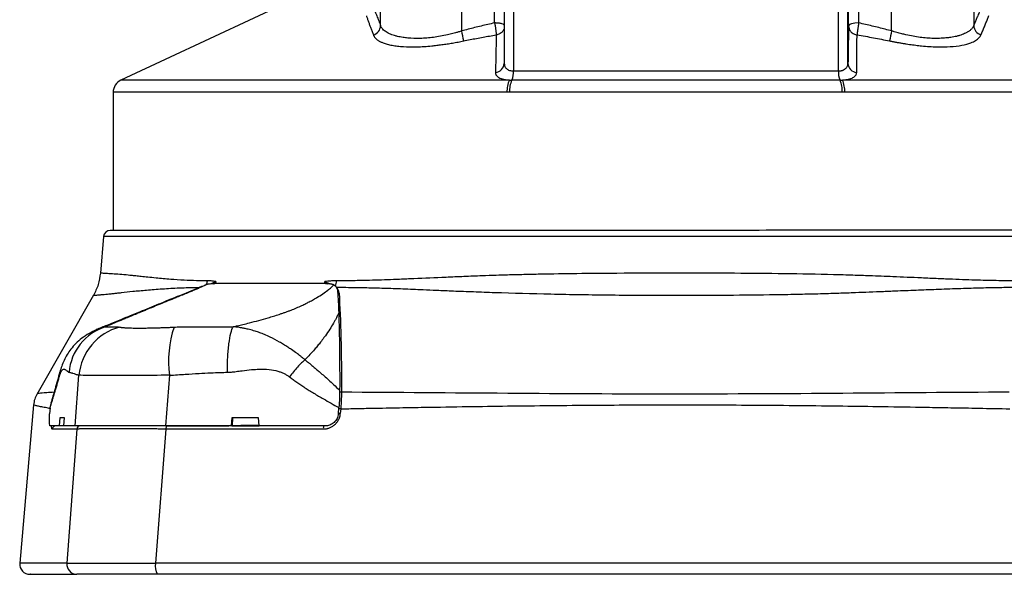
# Model space of a CAD drawing. Header units: millimetres. Extents: x 19 to 819, y 19 to 629.
# Tile 13 of 46: x 397 to 500, y 344 to 402. Entities that reach past the tile are written whole.
import ezdxf

# ---------------------------------------------------------------- set-up
doc = ezdxf.new("R2010")
doc.units = ezdxf.units.MM
doc.header["$LTSCALE"] = 3
doc.layers.add('DIMENSIONS', color=140, linetype='Continuous', lineweight=25)
doc.styles.add('SLDTEXTSTYLE0', font='TXT', dxfattribs={"width": 0.7})
doc.dimstyles.new('SLDDIMSTYLE2', dxfattribs={"dimtxt": 6.474023, "dimasz": 9.906, "dimexe": 0, "dimexo": 0.0625, "dimgap": 1.618506, "dimtad": 0, "dimtih": 1, "dimtoh": 1, "dimrnd": 1e-09, "dimzin": 12, "dimdsep": 46, "dimtxsty": 'SLDTEXTSTYLE0', "dimsah": 1, "dimcen": 0.09, "dimadec": 0, "dimazin": 3, "dimtfac": 1, "dimtofl": 0, "dimtmove": 0, "dimatfit": 3, "dimfxl": 0, "dimfrac": 2, "dimtolj": 1, "dimtzin": 12, "dimarcsym": 0})

# ---------------------------------------------------------------- blocks, each defined once
blk = doc.blocks.new('_D_17')
at = {"layer": 'DIMENSIONS'}
for p, q in [((491.03, 419.1), (591.28, 419.11)), ((581.76, 419.11), (581.76, 392.79)), ((572.14, 381.05), (569.96, 381.05)), ((569.96, 381.05), (569.96, 370.76)), ((591.38, 381.05), (593.55, 381.05)), ((593.55, 381.05), (593.55, 370.76)), ((569.96, 370.76), (572.14, 370.76)), ((593.55, 370.76), (591.38, 370.76)), ((581.76, 343.72), (581.76, 369.31)), ((538.42, 343.72), (591.29, 343.72))]:
    blk.add_line(p, q, dxfattribs=at)
for points in [[(581.76, 419.11), (580.23, 409.2), (583.28, 409.2)], [(581.76, 343.72), (583.28, 353.63), (580.24, 353.63)]]:
    blk.add_solid(points, dxfattribs=at)
at = {"layer": 'DIMENSIONS', "char_height": 6.35, "attachment_point": 1, "style": 'SLDTEXTSTYLE0'}
for s, insert in [('75.4', (572.14, 390.68)), ('2.97', (572.14, 378.94))]:
    blk.add_mtext(s, dxfattribs=dict(at, insert=insert))

msp = doc.modelspace()

# ---------------------------------------------------------------- linework, layer by layer
for p, q in [((432.234, 407.085), (407.667, 395.622)), ((448.912, 404.623), (448.913, 396.581)), ((483.036, 396.583), (483.035, 404.625)), ((447.921, 404.332), (447.921, 397.375)), ((484.046, 397.377), (484.045, 404.334)), ((447.921, 397.375), (447.948, 397.249)), ((447.937, 397.211), (447.905, 397.204)), ((448.913, 396.581), (483.036, 396.583)), ((448.476, 395.624), (407.667, 395.622)), ((483.21, 395.623), (448.731, 395.621)), ((525.031, 395.629), (483.467, 395.627)), ((448.227, 394.341), (406.849, 394.338)), ((406.849, 394.338), (406.85, 379.836)), ((483.443, 394.343), (448.488, 394.341)), ((525.849, 394.346), (483.705, 394.343)), ((405.844, 379.189), (405.507, 375.34)), ((526.857, 379.197), (405.844, 379.189)), ((416.124, 373.917), (416.579, 374.117)), ((417.084, 374.204), (417.65, 374.458)), ((417.325, 374.222), (417.65, 374.458)), ((417.65, 374.458), (417.64, 374.238)), ((429.078, 374.238), (429.096, 374.459)), ((429.096, 374.459), (429.402, 374.222)), ((429.096, 374.459), (429.611, 374.207)), ((430.232, 373.898), (430.298, 373.861)), ((404.782, 373.021), (398.813, 362.6)), ((404.786, 373.018), (404.787, 373.018)), ((401.246, 364.973), (401.182, 364.448)), ((402.848, 359.294), (403.245, 364.617)), ((412.758, 364.617), (412.344, 359.295)), ((398.892, 362.673), (398.889, 362.673)), ((398.487, 361.509), (397.032, 344.865)), ((400.223, 361.213), (400.173, 360.573)), ((400.223, 361.213), (400.343, 361.66)), ((430.506, 360.575), (430.558, 361.215)), ((430.752, 361.093), (430.711, 360.589)), ((401.195, 359.294), (401.281, 360.19)), ((401.281, 360.19), (401.711, 360.19)), ((401.711, 360.19), (401.639, 359.294)), ((419.29, 359.295), (419.341, 360.191)), ((419.341, 360.191), (422.096, 360.191)), ((419.377, 359.295), (419.428, 360.191)), ((422.096, 360.191), (422.138, 359.295)), ((401.195, 359.294), (400.233, 359.294)), ((403.038, 358.971), (400.457, 358.971)), ((401.639, 359.294), (401.195, 359.294)), ((402.848, 359.294), (401.639, 359.294)), ((403.038, 358.971), (401.986, 344.866)), ((412.395, 358.971), (411.301, 344.866)), ((428.931, 358.972), (412.395, 358.971)), ((419.323, 359.295), (419.29, 359.295)), ((429.098, 359.296), (422.138, 359.295)), ((401.986, 344.866), (397.032, 344.865)), ((520.54, 344.874), (411.301, 344.866))]:
    msp.add_line(p, q)
at = {"flags": 128}
for points in [[(497.186, 411.789), (497.195, 411.561), (497.205, 411.154), (497.214, 410.574), (497.222, 409.831), (497.23, 408.937), (497.237, 407.906), (497.243, 406.755), (497.248, 405.502), (497.251, 404.169), (497.254, 402.775), (497.256, 401.344)], [(419.29, 359.295), (418.42, 359.295), (417.551, 359.295), (416.682, 359.295), (415.813, 359.295), (414.945, 359.295), (414.077, 359.295), (413.21, 359.295), (412.344, 359.295)]]:
    msp.add_lwpolyline(points, dxfattribs=at)
for centre, radius, start, end in [((1.174, 403.658), 433.778, 359.69386, 1.07358), ((287.103, 401.62), 156.375, 359.69279, 1.11041), ((334.059, 402.164), 112.869, 359.72568, 1.26254), ((372.309, 402.167), 112.869, 359.72568, 1.26254), ((332.256, 401.623), 156.375, 359.69279, 1.11041), ((433.879, 401.389), 1.069, 286.90336, 357.37144), ((418.326, 395.488), 25.701, 9.51792, 11.88544), ((553.259, 387.487), 65.984, 168.37393, 169.2975), ((498.328, 401.398), 1.074, 182.88037, 253.06017), ((446.92, 397.409), 1.002, 275.21768, 358.01996), ((485.054, 397.419), 1.009, 182.3812, 264.75471), ((446.876, 396.47), 2.04, 335.39685, 3.11028), ((485.151, 396.471), 2.118, 176.98737, 203.61669), ((408.266, 394.338), 1.417, 115.0138, 180.0038), ((450.891, 394.49), 2.669, 154.84253, 183.20663), ((451.204, 394.488), 2.72, 155.39685, 183.11028), ((480.623, 394.491), 2.824, 356.98737, 23.61669), ((480.94, 394.493), 2.769, 356.89066, 24.16762), ((406.549, 379.128), 0.708, 90.0038, 175.0038), ((415.721, 374.604), 1.032, 331.97578, 356.55204), ((429.092, 374.589), 1.236, 330.8535, 357.81524), ((430.676, 372.898), 0.367, 105.74902, 136.23938), ((407.692, 364.466), 5.499, 107.56891, 175.12734), ((409.02, 364.066), 5.801, 104.8085, 174.55343), ((424.261, 366.055), 11.594, 161.81261, 187.12729), ((430.86, 362.462), 0.409, 92.93655, 128.6119), ((430.514, 357.903), 3.199, 85.74033, 89.45879), ((430.48, 357.555), 3.043, 85.64532, 89.54724), ((400.808, 358.941), 0.353, 90.20228, 175.25082), ((403.387, 358.944), 0.351, 90.44041, 175.54208), ((412.847, 359.044), 0.458, 146.74178, 189.06439), ((429.537, 359.047), 0.61, 155.91042, 186.99061), ((398.091, 344.773), 1.062, 175.00379, 270.0038), ((403.037, 344.766), 1.055, 174.56627, 269.43491), ((412.941, 344.569), 1.667, 169.73595, 210.98771)]:
    msp.add_arc(centre, radius, start, end)
for points, knots in [([(484.107, 401.332), (484.105, 401.961), (484.103, 402.518), (484.096, 403.328), (484.092, 403.562), (484.087, 403.592)], [0, 0, 0, 0, 0.5, 0.5, 1, 1, 1, 1]), ([(434.17, 403.369), (434.211, 403.254), (434.292, 403.033), (434.416, 402.704), (434.566, 402.309), (434.74, 401.859), (434.88, 401.505), (434.946, 401.34)], [0, 0, 0, 0, 0.1780115, 0.3446518, 0.4999258, 0.766125, 1, 1, 1, 1]), ([(497.256, 401.344), (497.303, 401.452), (497.403, 401.678), (497.555, 402.026), (497.727, 402.427), (497.921, 402.882), (498.054, 403.204), (498.124, 403.373)], [0, 0, 0, 0, 0.1523195, 0.3190096, 0.5000753, 0.7372366, 1, 1, 1, 1]), ([(498.015, 400.371), (498.077, 400.515), (498.2, 400.803), (498.376, 401.221), (498.542, 401.626), (498.701, 402.016), (498.8, 402.268), (498.85, 402.393)], [0, 0, 0, 0, 0.2057428, 0.4085643, 0.608511, 0.8056362, 1, 1, 1, 1]), ([(433.447, 402.388), (433.483, 402.285), (433.555, 402.076), (433.67, 401.753), (433.791, 401.421), (433.918, 401.079), (434.05, 400.728), (434.143, 400.487), (434.189, 400.366)], [0, 0, 0, 0, 0.1617798, 0.3254699, 0.4911062, 0.6587211, 0.8283437, 1, 1, 1, 1]), ([(446.927, 401.624), (446.688, 401.571), (446.215, 401.467), (445.513, 401.303), (444.823, 401.134), (444.145, 400.961), (443.698, 400.841), (443.476, 400.781)], [0, 0, 0, 0, 0.2063345, 0.4094868, 0.6094715, 0.8063039, 1, 1, 1, 1]), ([(446.927, 401.624), (446.947, 401.513), (446.968, 401.389), (447.008, 401.134), (447.027, 401.003), (447.06, 400.764), (447.073, 400.655), (447.091, 400.48), (447.097, 400.413), (447.098, 400.367)], [0, 0, 0, 0, 0.25, 0.25, 0.5, 0.5, 0.75, 0.75, 1, 1, 1, 1]), ([(447.921, 401.418), (447.916, 401.426), (447.89, 401.472), (447.687, 401.542), (447.346, 401.611), (447.067, 401.619), (446.927, 401.624)], [0, 0, 0, 0, 0.0670953, 0.3780635, 0.6890318, 1, 1, 1, 1]), ([(485.176, 401.626), (485.17, 401.594), (485.16, 401.531), (485.144, 401.436), (485.129, 401.343), (485.114, 401.254), (485.101, 401.168), (485.088, 401.087), (485.077, 401.01), (485.066, 400.938), (485.057, 400.872), (485.048, 400.81), (485.04, 400.753), (485.033, 400.702), (485.027, 400.655), (485.022, 400.612), (485.017, 400.574), (485.013, 400.541), (485.01, 400.511), (485.007, 400.484), (485.005, 400.461), (485.003, 400.441), (485.001, 400.424), (485, 400.409), (484.999, 400.396), (484.998, 400.386), (484.997, 400.377), (484.997, 400.372), (484.997, 400.369)], [0, 0, 0, 0, 0.065374, 0.1285959, 0.1896657, 0.2485832, 0.3053483, 0.3599608, 0.4124205, 0.4627274, 0.5108813, 0.5568822, 0.6007298, 0.6424241, 0.681965, 0.7193525, 0.7545863, 0.7876664, 0.8185927, 0.8473653, 0.8739839, 0.8984485, 0.9207591, 0.9409156, 0.958918, 0.9747662, 0.9884602, 1, 1, 1, 1]), ([(488.629, 400.784), (488.407, 400.844), (487.96, 400.964), (487.282, 401.137), (486.591, 401.305), (485.888, 401.47), (485.415, 401.574), (485.176, 401.626)], [0, 0, 0, 0, 0.1936961, 0.3905285, 0.5905132, 0.7936655, 1, 1, 1, 1]), ([(434.189, 400.366), (434.202, 400.335), (434.228, 400.274), (434.281, 400.185), (434.342, 400.099), (434.414, 400.016), (434.496, 399.937), (434.589, 399.861), (434.691, 399.789), (434.804, 399.72), (434.927, 399.654), (435.06, 399.591), (435.285, 399.498), (435.632, 399.385), (436.141, 399.27), (436.711, 399.185), (437.546, 399.111), (438.729, 399.095), (439.949, 399.176), (440.848, 399.274), (441.386, 399.343), (441.939, 399.424), (442.506, 399.516), (443.085, 399.621), (443.476, 399.699), (443.673, 399.738)], [0, 0, 0, 0, 0.0229817, 0.0458624, 0.0686626, 0.0914027, 0.1141033, 0.136785, 0.1594683, 0.1821734, 0.2049205, 0.2277294, 0.2506195, 0.3132006, 0.3758039, 0.4382164, 0.5002826, 0.6240829, 0.7498214, 0.78968, 0.8301823, 0.8714, 0.9134006, 0.9562474, 1, 1, 1, 1]), ([(443.476, 400.781), (443.364, 400.748), (443.147, 400.683), (442.829, 400.594), (442.53, 400.514), (442.25, 400.444), (441.817, 400.341), (441.231, 400.221), (440.5, 400.105), (439.782, 400.029), (438.855, 399.98), (438.014, 400.008), (437.253, 400.102), (436.793, 400.189), (436.307, 400.319), (435.939, 400.453), (435.628, 400.612), (435.424, 400.742), (435.255, 400.881), (435.12, 401.027), (435.014, 401.179), (434.969, 401.287), (434.946, 401.34)], [0, 0, 0, 0, 0.0282041, 0.054784, 0.0797563, 0.1031345, 0.1249305, 0.1883111, 0.2500739, 0.3104771, 0.3745726, 0.4996391, 0.5551663, 0.6241349, 0.6656391, 0.7493506, 0.7928744, 0.8356046, 0.8776186, 0.9189843, 0.9597611, 1, 1, 1, 1]), ([(443.673, 399.738), (443.897, 399.783), (444.346, 399.874), (445.024, 400.004), (445.708, 400.129), (446.401, 400.251), (446.865, 400.328), (447.098, 400.367)], [0, 0, 0, 0, 0.1963357, 0.394433, 0.5943628, 0.7961952, 1, 1, 1, 1]), ([(447.098, 400.367), (447.091, 400.059), (447.077, 399.432), (447.055, 398.464), (447.033, 397.454), (447.019, 396.763), (447.011, 396.412)], [0, 0, 0, 0, 0.2353571, 0.4804704, 0.7353502, 1, 1, 1, 1]), ([(447.921, 401.002), (447.866, 400.896), (447.756, 400.684), (447.455, 400.457), (447.215, 400.396), (447.098, 400.367)], [0, 0, 0, 0, 0.338525, 0.6796759, 1, 1, 1, 1]), ([(484.107, 401.332), (484.102, 401.026), (484.092, 400.399), (484.077, 399.432), (484.062, 398.421), (484.051, 397.73), (484.046, 397.377)], [0, 0, 0, 0, 0.2347058, 0.4796069, 0.7347046, 1, 1, 1, 1]), ([(484.107, 401.332), (484.107, 401.227), (484.126, 401.115), (484.211, 400.898), (484.276, 400.792), (484.444, 400.61), (484.547, 400.534), (484.767, 400.422), (484.884, 400.387), (484.997, 400.369)], [0, 0, 0, 0, 0.25, 0.25, 0.5, 0.5, 0.75, 0.75, 1, 1, 1, 1]), ([(484.961, 396.414), (484.968, 397.104), (484.981, 398.432), (484.991, 399.741), (484.997, 400.369)], [0, 0, 0, 0, 0.5195296, 1, 1, 1, 1]), ([(484.997, 400.369), (485.288, 400.321), (485.867, 400.225), (486.729, 400.07), (487.581, 399.911), (488.143, 399.797), (488.423, 399.741)], [0, 0, 0, 0, 0.2544452, 0.5058357, 0.7543081, 1, 1, 1, 1]), ([(488.423, 399.741), (488.543, 399.717), (488.782, 399.669), (489.137, 399.601), (489.488, 399.538), (489.833, 399.479), (490.173, 399.425), (490.508, 399.375), (490.837, 399.329), (491.16, 399.288), (491.476, 399.251), (492.232, 399.172), (493.392, 399.097), (494.823, 399.119), (496.046, 399.261), (496.798, 399.464), (497.23, 399.649), (497.456, 399.771), (497.648, 399.904), (497.806, 400.048), (497.932, 400.203), (497.987, 400.315), (498.015, 400.371)], [0, 0, 0, 0, 0.0266449, 0.0529097, 0.0788064, 0.1043471, 0.1295451, 0.1544138, 0.1789675, 0.2032213, 0.2271906, 0.2508917, 0.3762541, 0.500768, 0.6253464, 0.7506744, 0.7923493, 0.8338129, 0.875186, 0.9165918, 0.9581549, 1, 1, 1, 1]), ([(497.256, 401.344), (497.241, 401.311), (497.213, 401.246), (497.156, 401.152), (497.09, 401.059), (497.012, 400.97), (496.922, 400.884), (496.822, 400.801), (496.71, 400.72), (496.586, 400.643), (496.45, 400.57), (496.197, 400.449), (495.864, 400.328), (495.375, 400.197), (494.899, 400.107), (494.307, 400.035), (493.703, 399.999), (493.031, 399.995), (492.345, 400.03), (491.622, 400.105), (490.888, 400.221), (490.24, 400.353), (489.67, 400.492), (489.167, 400.626), (488.814, 400.73), (488.629, 400.784)], [0, 0, 0, 0, 0.0244678, 0.0489879, 0.0735777, 0.0982555, 0.1230408, 0.1479541, 0.1730169, 0.1982517, 0.2236822, 0.2493327, 0.329974, 0.3742242, 0.442753, 0.4994443, 0.5659429, 0.624005, 0.6886881, 0.7494015, 0.8108869, 0.874117, 0.9114378, 0.9533649, 1, 1, 1, 1]), ([(447.948, 397.249), (447.956, 397.183), (447.976, 397.028), (448.149, 396.807), (448.41, 396.657), (448.689, 396.59), (448.839, 396.584), (448.913, 396.581)], [0, 0, 0, 0, 0.18529028, 0.43851837, 0.73178021, 0.86821351, 1, 1, 1, 1]), ([(483.036, 396.583), (483.069, 396.583), (483.135, 396.585), (483.231, 396.594), (483.325, 396.609), (483.416, 396.631), (483.503, 396.659), (483.585, 396.692), (483.663, 396.732), (483.735, 396.778), (483.817, 396.843), (483.902, 396.935), (483.98, 397.06), (484.034, 397.209), (484.042, 397.319), (484.046, 397.377)], [0, 0, 0, 0, 0.0516728, 0.1039481, 0.1569979, 0.2109866, 0.2660703, 0.322396, 0.3801013, 0.4393139, 0.5001523, 0.6073685, 0.7262126, 0.8570089, 1, 1, 1, 1]), ([(447.011, 396.412), (447.012, 396.391), (447.012, 396.351), (447.023, 396.293), (447.04, 396.235), (447.066, 396.18), (447.116, 396.098), (447.209, 395.996), (447.375, 395.881), (447.587, 395.784), (447.817, 395.715), (448.042, 395.669), (448.251, 395.64), (448.401, 395.63), (448.476, 395.624)], [0, 0, 0, 0, 0.0503712, 0.100402, 0.1502256, 0.1999779, 0.2497966, 0.3754696, 0.4996093, 0.6254158, 0.749581, 0.8336515, 0.916819, 1, 1, 1, 1]), ([(483.467, 395.627), (483.512, 395.63), (483.603, 395.635), (483.733, 395.649), (483.86, 395.666), (483.981, 395.687), (484.153, 395.724), (484.363, 395.787), (484.579, 395.884), (484.75, 395.998), (484.858, 396.112), (484.921, 396.219), (484.954, 396.314), (484.959, 396.381), (484.961, 396.414)], [0, 0, 0, 0, 0.0499103, 0.0996841, 0.1495192, 0.199613, 0.2501606, 0.3743691, 0.5002203, 0.6244961, 0.7503095, 0.8332592, 0.9162799, 1, 1, 1, 1]), ([(526.133, 379.844), (526.139, 379.844), (526.233, 379.844), (525.878, 379.844), (525.027, 379.844), (523.546, 379.844), (521.533, 379.844), (518.982, 379.843), (515.927, 379.843), (512.393, 379.843), (508.417, 379.843), (504.035, 379.842), (499.29, 379.842), (494.228, 379.842), (488.898, 379.841), (483.35, 379.841), (477.639, 379.841), (471.819, 379.84), (465.946, 379.84), (460.077, 379.84), (454.269, 379.839), (448.577, 379.839), (443.056, 379.838), (437.759, 379.838), (432.738, 379.838), (428.041, 379.837), (423.712, 379.837), (419.794, 379.837), (416.324, 379.837), (413.337, 379.836), (410.859, 379.836), (408.914, 379.836), (407.534, 379.836), (406.693, 379.836), (406.608, 379.836), (406.568, 379.836)], [0, 0, 0, 0, 0.0021471, 0.0333971, 0.0646471, 0.0958971, 0.1271471, 0.1583971, 0.1896471, 0.2208971, 0.2521471, 0.2833971, 0.3146471, 0.3458971, 0.3771471, 0.4083971, 0.4396471, 0.4708971, 0.5021471, 0.5333971, 0.5646471, 0.5958971, 0.6271471, 0.6583971, 0.6896471, 0.7208971, 0.7521471, 0.7833971, 0.8146471, 0.8458971, 0.8771471, 0.9083971, 0.9396471, 0.9708971, 1, 1, 1, 1]), ([(405.508, 375.355), (405.45, 374.942), (405.334, 374.116), (404.958, 373.372), (404.77, 373)], [0, 0, 0, 0, 0.500013, 1, 1, 1, 1]), ([(416.751, 374.541), (416.367, 374.541), (415.518, 374.541), (414.22, 374.597), (412.778, 374.69), (411.521, 374.809), (410.513, 374.909), (409.807, 374.982), (409.24, 375.042), (408.792, 375.09), (408.217, 375.149), (407.502, 375.211), (406.704, 375.269), (406.047, 375.31), (405.59, 375.335), (405.544, 375.338), (405.521, 375.339)], [0, 0, 0, 0, 0.0534081, 0.1179724, 0.1936997, 0.2840051, 0.3399799, 0.389225, 0.4317429, 0.4675353, 0.4966039, 0.5780432, 0.6701335, 0.7728788, 0.8862823, 1, 1, 1, 1]), ([(417.65, 374.458), (417.557, 374.471), (417.383, 374.496), (417.142, 374.523), (416.935, 374.54), (416.809, 374.541), (416.751, 374.541)], [0, 0, 0, 0, 0.3070709, 0.5760145, 0.8069367, 1, 1, 1, 1]), ([(430.327, 374.542), (430.264, 374.542), (430.129, 374.541), (429.912, 374.531), (429.665, 374.514), (429.39, 374.49), (429.197, 374.469), (429.096, 374.459)], [0, 0, 0, 0, 0.15144039, 0.32707962, 0.52701205, 0.75130291, 1, 1, 1, 1]), ([(501.711, 374.547), (501.533, 374.546), (500.937, 374.542), (499.965, 374.55), (498.799, 374.572), (497.637, 374.603), (496.387, 374.643), (495.006, 374.696), (493.454, 374.763), (491.378, 374.855), (488.973, 374.956), (486.565, 375.052), (484.48, 375.124), (481.514, 375.206), (477.38, 375.281), (472.884, 375.323), (469.067, 375.34), (464.935, 375.346), (460.392, 375.333), (455.651, 375.291), (452.406, 375.241), (449.993, 375.19), (448.443, 375.15), (446.983, 375.106), (445.452, 375.051), (443.698, 374.982), (441.296, 374.882), (439.043, 374.782), (436.578, 374.675), (434.816, 374.609), (433.345, 374.571), (432.423, 374.552), (431.644, 374.541), (430.926, 374.538), (430.494, 374.541), (430.327, 374.542)], [0, 0, 0, 0, 0.0085721, 0.0287436, 0.0461882, 0.0630923, 0.0823928, 0.103051, 0.1250906, 0.1510201, 0.1935669, 0.2278634, 0.2520282, 0.2799452, 0.3494687, 0.418698, 0.4583416, 0.5000032, 0.5812898, 0.6370625, 0.6883508, 0.7117865, 0.7352086, 0.7519147, 0.7721396, 0.7989341, 0.8257447, 0.8746288, 0.897004, 0.9355428, 0.9548019, 0.9654232, 0.9789637, 0.9918572, 1, 1, 1, 1]), ([(404.787, 373.018), (404.789, 373.018), (404.793, 373.019), (404.877, 373.026), (405.018, 373.037), (405.234, 373.054), (405.511, 373.077), (405.855, 373.108), (406.213, 373.141), (406.564, 373.176), (406.928, 373.214), (407.324, 373.257), (407.952, 373.331), (408.907, 373.439), (410.332, 373.568), (411.7, 373.678), (412.88, 373.752), (413.657, 373.791), (414.398, 373.82), (415.104, 373.845), (415.649, 373.851), (415.923, 373.855)], [0, 0, 0, 0, 0.0434299, 0.0922348, 0.1539514, 0.202774, 0.2588025, 0.3193342, 0.366174, 0.4011559, 0.4432067, 0.4821942, 0.5150608, 0.6090776, 0.7048172, 0.8016878, 0.8490475, 0.8958323, 0.922298, 0.960832, 1, 1, 1, 1]), ([(416.114, 373.941), (415.916, 373.85), (415.379, 373.604), (414.621, 373.294), (413.75, 372.937), (412.838, 372.573), (411.855, 372.173), (410.84, 371.762), (409.834, 371.347), (408.726, 370.894), (407.473, 370.385), (406.214, 369.873), (405.435, 369.556), (405.07, 369.407)], [0, 0, 0, 0, 0.04579918, 0.12409587, 0.17855365, 0.2490845, 0.33425391, 0.41727285, 0.50343624, 0.60470861, 0.72807824, 0.87250219, 1, 1, 1, 1]), ([(416.579, 374.118), (416.517, 374.087), (416.391, 374.023), (416.191, 373.926), (415.934, 373.807), (415.62, 373.666), (415.238, 373.5), (414.791, 373.313), (414.258, 373.094), (413.72, 372.877), (413.075, 372.619), (412.368, 372.333), (411.705, 372.062), (411.21, 371.858), (410.894, 371.727), (410.594, 371.603), (410.373, 371.51), (410.197, 371.437), (410.075, 371.386), (409.919, 371.321), (409.611, 371.194), (409.156, 371.005), (408.598, 370.774), (407.95, 370.506), (407.295, 370.235), (406.725, 369.999), (406.324, 369.831), (406.13, 369.749), (406.032, 369.708)], [0, 0, 0, 0, 0.0151807, 0.0313507, 0.0485187, 0.0763928, 0.1048515, 0.1371213, 0.1783643, 0.226231, 0.2600531, 0.327505, 0.3955164, 0.4287614, 0.4598133, 0.4824482, 0.5139435, 0.5240768, 0.5343345, 0.550767, 0.5703121, 0.6273165, 0.6914514, 0.7489529, 0.8433581, 0.9206652, 0.9597523, 1, 1, 1, 1]), ([(417.542, 374.237), (417.508, 374.237), (417.441, 374.236), (417.332, 374.229), (417.219, 374.22), (417.06, 374.202), (416.85, 374.172), (416.669, 374.136), (416.579, 374.118)], [0, 0, 0, 0, 0.1271042, 0.2526278, 0.3772184, 0.5014647, 0.7519388, 1, 1, 1, 1]), ([(429.163, 374.238), (428.957, 374.239), (428.548, 374.241), (427.944, 374.243), (427.35, 374.246), (426.766, 374.248), (426.192, 374.25), (425.628, 374.251), (425.074, 374.252), (424.531, 374.253), (423.997, 374.254), (423.473, 374.254), (422.749, 374.254), (421.831, 374.254), (420.729, 374.252), (419.646, 374.248), (418.576, 374.244), (417.889, 374.239), (417.542, 374.237)], [0, 0, 0, 0, 0.0470755, 0.0938174, 0.1402308, 0.1863206, 0.2320923, 0.2775554, 0.3226531, 0.3674228, 0.4119185, 0.4561337, 0.500066, 0.5971361, 0.6955078, 0.7954905, 0.8969707, 1, 1, 1, 1]), ([(419.445, 369.709), (419.486, 369.719), (419.64, 369.752), (419.98, 369.83), (420.515, 369.958), (421.272, 370.145), (422.163, 370.379), (423.005, 370.618), (423.707, 370.831), (424.191, 370.986), (424.584, 371.116), (424.901, 371.224), (425.219, 371.338), (425.632, 371.496), (426.116, 371.696), (426.63, 371.926), (427.063, 372.135), (427.477, 372.347), (427.865, 372.556), (428.358, 372.841), (428.864, 373.16), (429.367, 373.522), (429.745, 373.829), (429.955, 374.02), (430.047, 374.105)], [0, 0, 0, 0, 0.0089111, 0.0335582, 0.0748425, 0.1282341, 0.2042, 0.2794041, 0.3266068, 0.3739843, 0.3991323, 0.4249056, 0.4540597, 0.4817959, 0.536294, 0.5897863, 0.6328322, 0.6697502, 0.7217827, 0.7597197, 0.838816, 0.9044444, 0.9578428, 1, 1, 1, 1]), ([(430.047, 374.105), (430.02, 374.115), (429.965, 374.136), (429.872, 374.163), (429.77, 374.186), (429.626, 374.21), (429.429, 374.232), (429.252, 374.236), (429.163, 374.238)], [0, 0, 0, 0, 0.1235664, 0.24805, 0.3739204, 0.5016788, 0.7488188, 1, 1, 1, 1]), ([(430.047, 374.103), (430.061, 374.096), (430.09, 374.082), (430.132, 374.053), (430.174, 374.016), (430.222, 373.963), (430.275, 373.889), (430.334, 373.782), (430.4, 373.618), (430.418, 373.488), (430.43, 373.405)], [0, 0, 0, 0, 0.05435266, 0.1141877, 0.17965798, 0.25087759, 0.36516668, 0.50126456, 0.68383294, 1, 1, 1, 1]), ([(430.298, 373.861), (430.537, 373.86), (431.155, 373.858), (432.22, 373.846), (433.337, 373.826), (434.697, 373.795), (436.299, 373.746), (437.987, 373.675), (439.517, 373.606), (440.934, 373.545), (442.356, 373.487), (443.648, 373.436), (445.089, 373.384), (448.099, 373.274), (452.909, 373.14), (459.267, 373.043), (465.493, 373.014), (471.257, 373.033), (475.637, 373.079), (478.792, 373.136), (481.011, 373.188), (482.945, 373.244), (484.74, 373.31), (486.306, 373.374), (487.794, 373.433), (489.526, 373.502), (491.469, 373.578), (493.675, 373.666), (495.867, 373.747), (497.996, 373.809), (499.644, 373.845), (500.741, 373.859), (501.323, 373.864), (501.606, 373.865), (501.73, 373.866)], [0, 0, 0, 0, 0.0114868, 0.0297119, 0.0506524, 0.0640598, 0.0931086, 0.1243512, 0.1404024, 0.1611054, 0.1864628, 0.2017425, 0.2161154, 0.2473281, 0.3273914, 0.4115007, 0.4995994, 0.5714519, 0.6373987, 0.6723572, 0.6971851, 0.726613, 0.7507675, 0.7708285, 0.7915769, 0.8130163, 0.8440866, 0.8749446, 0.90959, 0.9422356, 0.9723492, 0.9864786, 0.9941079, 1, 1, 1, 1]), ([(430.577, 373.251), (430.668, 371.861), (430.732, 370.269), (430.817, 366.765), (430.836, 364.869), (430.839, 362.87)], [0, 0, 0, 0, 0.5, 0.5, 1, 1, 1, 1]), ([(430.542, 371.189), (430.52, 371.134), (430.474, 371.02), (430.393, 370.843), (430.287, 370.626), (430.153, 370.37), (429.927, 369.97), (429.597, 369.439), (429.252, 368.934), (428.929, 368.475), (428.657, 368.119), (428.323, 367.704), (427.956, 367.271), (427.521, 366.785), (427.176, 366.426), (427, 366.244)], [0, 0, 0, 0, 0.0330041, 0.0691814, 0.1085352, 0.1663192, 0.2264745, 0.3539103, 0.4909072, 0.5322897, 0.6284038, 0.7056857, 0.782476, 0.8891859, 1, 1, 1, 1]), ([(405.139, 369.438), (404.586, 369.152), (403.526, 368.603), (402.4, 367.417), (401.653, 366.248), (401.373, 365.368), (401.239, 364.948)], [0, 0, 0, 0, 0.28911327, 0.55464674, 0.78699221, 1, 1, 1, 1]), ([(405.071, 369.405), (405.084, 369.412), (405.104, 369.424), (405.124, 369.431), (405.131, 369.433)], [0, 0, 0, 0, 0.6254174, 1, 1, 1, 1]), ([(405.131, 369.433), (405.315, 369.506), (405.636, 369.632), (405.913, 369.685), (406.032, 369.708)], [0, 0, 0, 0, 0.5734035, 1, 1, 1, 1]), ([(406.032, 369.708), (406.06, 369.707), (406.119, 369.705), (406.22, 369.704), (406.326, 369.704), (406.418, 369.704), (406.495, 369.706), (406.552, 369.708), (406.603, 369.71), (406.642, 369.71), (406.679, 369.709), (406.722, 369.708), (406.777, 369.709), (406.84, 369.711), (406.904, 369.714), (406.975, 369.718), (407.11, 369.72), (407.307, 369.712), (407.46, 369.687), (407.537, 369.674)], [0, 0, 0, 0, 0.07165909, 0.15029121, 0.23593436, 0.30767305, 0.3488427, 0.39499532, 0.41626178, 0.44652641, 0.47773552, 0.50829036, 0.54553287, 0.58904045, 0.62738932, 0.65882539, 0.71050929, 0.85437922, 1, 1, 1, 1]), ([(407.537, 369.674), (407.558, 369.67), (407.601, 369.662), (407.676, 369.651), (407.759, 369.64), (407.852, 369.631), (407.955, 369.622), (408.067, 369.614), (408.19, 369.606), (408.343, 369.598), (408.537, 369.591), (408.803, 369.583), (409.106, 369.577), (409.517, 369.575), (410.008, 369.576), (410.621, 369.584), (411.215, 369.597), (411.767, 369.613), (412.26, 369.63), (412.752, 369.65), (413.084, 369.666), (413.247, 369.674)], [0, 0, 0, 0, 0.0298831, 0.0601445, 0.090794, 0.1218416, 0.1532976, 0.1851729, 0.2174786, 0.2502264, 0.2990424, 0.3503814, 0.4182262, 0.4758267, 0.567475, 0.6588074, 0.7501982, 0.8154299, 0.8787445, 0.9402391, 1, 1, 1, 1]), ([(413.247, 369.674), (413.456, 369.684), (413.85, 369.702), (414.401, 369.718), (414.772, 369.72), (415.036, 369.718), (415.273, 369.717), (415.763, 369.713), (416.514, 369.709), (417.422, 369.706), (418.252, 369.706), (418.91, 369.706), (419.281, 369.708), (419.445, 369.709)], [0, 0, 0, 0, 0.1014806, 0.1909789, 0.2675669, 0.2833849, 0.321399, 0.3837717, 0.5222493, 0.6841136, 0.8225508, 0.9215228, 1, 1, 1, 1]), ([(418.846, 364.932), (418.846, 365.442), (418.859, 365.968), (418.915, 366.985), (418.957, 367.474), (419.066, 368.345), (419.133, 368.725), (419.281, 369.332), (419.363, 369.559), (419.445, 369.709)], [0, 0, 0, 0, 0.25, 0.25, 0.5, 0.5, 0.75, 0.75, 1, 1, 1, 1]), ([(427, 366.244), (426.921, 366.31), (426.767, 366.437), (426.543, 366.616), (426.334, 366.777), (426.017, 367.013), (425.64, 367.28), (425.179, 367.586), (424.756, 367.852), (424.145, 368.217), (423.481, 368.571), (422.786, 368.88), (422.253, 369.087), (421.721, 369.265), (421.206, 369.409), (420.745, 369.52), (420.316, 369.608), (419.964, 369.658), (419.654, 369.691), (419.519, 369.703), (419.445, 369.709)], [0, 0, 0, 0, 0.0341191, 0.0658872, 0.0952201, 0.1220427, 0.1980431, 0.2507102, 0.3109395, 0.3704013, 0.5003424, 0.5802054, 0.6460666, 0.710083, 0.7865508, 0.8435072, 0.8876699, 0.951253, 0.9731759, 1, 1, 1, 1]), ([(427, 366.244), (426.891, 366.151), (426.769, 366.039), (426.507, 365.781), (426.368, 365.635), (426.082, 365.321), (425.935, 365.152), (425.646, 364.806), (425.504, 364.628), (425.369, 364.453)], [0, 0, 0, 0, 0.25, 0.25, 0.5, 0.5, 0.75, 0.75, 1, 1, 1, 1]), ([(427, 366.244), (427.094, 366.169), (427.288, 366.015), (427.585, 365.772), (427.896, 365.512), (428.224, 365.233), (428.597, 364.91), (429.019, 364.538), (429.503, 364.103), (430.048, 363.606), (430.433, 363.25), (430.643, 363.055)], [0, 0, 0, 0, 0.0734561, 0.1518809, 0.2352987, 0.3237301, 0.4171932, 0.5409696, 0.6725519, 0.8215567, 1, 1, 1, 1]), ([(401.182, 364.448), (401.192, 364.483), (401.211, 364.553), (401.24, 364.647), (401.27, 364.736), (401.3, 364.818), (401.331, 364.892), (401.362, 364.96), (401.394, 365.021), (401.458, 365.128), (401.557, 365.235), (401.663, 365.267), (401.751, 365.251), (401.82, 365.219), (401.898, 365.167), (401.969, 365.111), (402.031, 365.057), (402.086, 365.002), (402.145, 364.949), (402.191, 364.938), (402.213, 364.933)], [0, 0, 0, 0, 0.0259048, 0.0521626, 0.0788522, 0.1060491, 0.1338244, 0.1622449, 0.191373, 0.2212666, 0.3386402, 0.4676581, 0.5314931, 0.6034675, 0.6797312, 0.7700431, 0.8224974, 0.8700654, 0.9382481, 1, 1, 1, 1]), ([(418.846, 364.932), (418.902, 364.933), (419.016, 364.936), (419.191, 364.948), (419.391, 364.967), (419.635, 364.996), (419.871, 365.034), (420.128, 365.067), (420.62, 365.129), (421.317, 365.207), (422.268, 365.274), (423.195, 365.248), (423.971, 365.109), (424.491, 364.939), (424.809, 364.802), (425.104, 364.643), (425.281, 364.516), (425.369, 364.453)], [0, 0, 0, 0, 0.0250188, 0.0511953, 0.0785536, 0.1152339, 0.160858, 0.1856005, 0.2309091, 0.3824992, 0.4991076, 0.656868, 0.7964175, 0.850282, 0.9018819, 0.9516333, 1, 1, 1, 1]), ([(400.223, 361.213), (400.29, 361.435), (400.409, 361.826), (400.566, 362.336), (400.698, 362.766), (400.82, 363.172), (400.946, 363.602), (401.066, 364.022), (401.144, 364.309), (401.182, 364.448)], [0, 0, 0, 0, 0.2209848, 0.3881346, 0.5014786, 0.6370082, 0.7652142, 0.886179, 1, 1, 1, 1]), ([(401.246, 364.971), (401.078, 364.367), (400.759, 363.222), (400.452, 362.167), (400.307, 361.669)], [0, 0, 0, 0, 0.5280515, 1, 1, 1, 1]), ([(402.213, 364.933), (402.239, 364.929), (402.294, 364.922), (402.383, 364.902), (402.483, 364.876), (402.649, 364.826), (402.9, 364.741), (403.123, 364.661), (403.245, 364.617)], [0, 0, 0, 0, 0.0783006, 0.1678073, 0.2685276, 0.3804671, 0.6607729, 1, 1, 1, 1]), ([(412.758, 364.617), (410.412, 364.6), (408.213, 364.601), (404.84, 364.6), (403.682, 364.6), (403.245, 364.617)], [0, 0, 0, 0, 0.5, 0.5, 1, 1, 1, 1]), ([(412.758, 364.617), (413.315, 364.653), (414.353, 364.72), (415.798, 364.805), (417.016, 364.868), (418.007, 364.913), (418.592, 364.926), (418.846, 364.932)], [0, 0, 0, 0, 0.2750966, 0.512631, 0.7126142, 0.8750618, 1, 1, 1, 1]), ([(425.369, 364.453), (425.494, 364.358), (425.748, 364.166), (426.145, 363.883), (426.562, 363.597), (426.999, 363.309), (427.457, 363.017), (428.102, 362.62), (429.138, 362.019), (430.018, 361.521), (430.558, 361.215)], [0, 0, 0, 0, 0.0767298, 0.1563967, 0.2390321, 0.324664, 0.4133176, 0.505016, 0.6962418, 1, 1, 1, 1]), ([(398.852, 362.668), (398.759, 362.485), (398.574, 362.117), (398.516, 361.709), (398.487, 361.505)], [0, 0, 0, 0, 0.4998983, 1, 1, 1, 1]), ([(400.643, 362.833), (400.374, 362.819), (399.617, 362.78), (398.993, 362.695), (398.924, 362.68), (398.892, 362.673)], [0, 0, 0, 0, 0.23153882, 0.6493158, 1, 1, 1, 1]), ([(430.643, 363.055), (430.642, 362.81), (430.635, 362.533), (430.607, 361.908), (430.586, 361.568), (430.558, 361.215)], [0, 0, 0, 0, 0.5, 0.5, 1, 1, 1, 1]), ([(430.839, 362.87), (430.838, 362.83), (430.836, 362.751), (430.833, 362.623), (430.828, 362.49), (430.823, 362.351), (430.817, 362.208), (430.808, 362.012), (430.794, 361.754), (430.775, 361.429), (430.76, 361.205), (430.752, 361.093)], [0, 0, 0, 0, 0.0837303, 0.1673628, 0.2507629, 0.3337979, 0.4163382, 0.4982592, 0.6630465, 0.83066, 1, 1, 1, 1]), ([(430.839, 362.87), (436.634, 362.842), (442.458, 362.79), (454.149, 362.703), (460.016, 362.672), (471.777, 362.672), (477.646, 362.704), (489.349, 362.793), (495.181, 362.845), (500.988, 362.875)], [0, 0, 0, 0, 0.25, 0.25, 0.5, 0.5, 0.75, 0.75, 1, 1, 1, 1]), ([(400.216, 361.126), (400.154, 361.136), (399.975, 361.166), (399.728, 361.213), (399.454, 361.267), (399.216, 361.317), (399.007, 361.364), (398.833, 361.405), (398.655, 361.45), (398.513, 361.49), (398.498, 361.5), (398.491, 361.504)], [0, 0, 0, 0, 0.0530251, 0.1519996, 0.2436477, 0.348207, 0.4464889, 0.544954, 0.6490814, 0.8346758, 1, 1, 1, 1]), ([(430.752, 361.093), (431.312, 361.103), (432.401, 361.124), (433.993, 361.155), (435.497, 361.183), (436.912, 361.208), (438.24, 361.232), (440.62, 361.274), (443.957, 361.329), (449.896, 361.414), (457.165, 361.489), (465.893, 361.522), (474.623, 361.49), (481.897, 361.416), (487.841, 361.332), (491.626, 361.27), (494.984, 361.211), (497.908, 361.157), (499.972, 361.118), (501.064, 361.097)], [0, 0, 0, 0, 0.024017, 0.0467645, 0.0682426, 0.0884512, 0.1073905, 0.1250604, 0.190258, 0.2500003, 0.3785473, 0.5000002, 0.621452, 0.7500001, 0.8097418, 0.87494, 0.9115493, 0.9532358, 1, 1, 1, 1]), ([(400.233, 359.294), (400.211, 359.294), (400.193, 359.325), (400.163, 359.449), (400.153, 359.54), (400.136, 359.891), (400.145, 360.223), (400.173, 360.573)], [0, 0, 0, 0, 0.25, 0.25, 0.5, 0.5, 1, 1, 1, 1]), ([(428.931, 358.972), (428.975, 358.973), (429.063, 358.975), (429.195, 358.99), (429.324, 359.013), (429.451, 359.047), (429.639, 359.11), (429.877, 359.226), (430.143, 359.425), (430.369, 359.668), (430.525, 359.92), (430.625, 360.157), (430.685, 360.37), (430.702, 360.516), (430.711, 360.589)], [0, 0, 0, 0, 0.0505931, 0.100691, 0.1505575, 0.20046, 0.2506655, 0.3757958, 0.5002862, 0.6252925, 0.7499562, 0.8334772, 0.9163637, 1, 1, 1, 1]), ([(430.506, 360.575), (430.491, 360.4), (430.444, 360.231), (430.327, 359.996), (430.282, 359.922), (430.176, 359.783), (430.116, 359.718), (429.922, 359.543), (429.77, 359.451), (429.447, 359.328), (429.273, 359.296), (429.098, 359.296)], [0, 0, 0, 0, 0.25, 0.25, 0.375, 0.375, 0.5, 0.5, 0.75, 0.75, 1, 1, 1, 1]), ([(400.457, 358.971), (400.43, 358.986), (400.388, 359.012), (400.371, 359.217), (400.364, 359.294)], [0, 0, 0, 0, 0.623905, 1, 1, 1, 1]), ([(412.344, 359.295), (411.161, 359.295), (410.042, 359.295), (408.723, 359.294), (408.462, 359.294), (407.956, 359.294), (407.711, 359.294), (406.996, 359.294), (406.548, 359.294), (405.709, 359.294), (405.315, 359.294), (404.611, 359.294), (404.297, 359.294), (403.883, 359.294), (403.754, 359.294), (403.517, 359.294), (403.407, 359.294), (403.112, 359.294), (402.958, 359.294), (402.848, 359.294)], [0, 0, 0, 0, 0.25, 0.25, 0.3125, 0.3125, 0.375, 0.375, 0.5, 0.5, 0.625, 0.625, 0.75, 0.75, 0.8125, 0.8125, 0.875, 0.875, 1, 1, 1, 1]), ([(412.395, 358.971), (412.287, 358.972), (412.07, 358.972), (411.748, 358.972), (411.43, 358.973), (411.117, 358.974), (410.808, 358.974), (410.505, 358.974), (410.207, 358.975), (409.915, 358.975), (409.629, 358.975), (409.349, 358.976), (408.643, 358.976), (407.562, 358.977), (406.234, 358.977), (405.09, 358.977), (404.367, 358.976), (403.936, 358.975), (403.706, 358.974), (403.498, 358.974), (403.316, 358.973), (403.158, 358.972), (403.078, 358.971), (403.038, 358.971)], [0, 0, 0, 0, 0.0235568, 0.0469982, 0.0703106, 0.0934804, 0.1164944, 0.1393398, 0.162004, 0.1844748, 0.2067406, 0.22879, 0.2506122, 0.3759528, 0.4998827, 0.6237738, 0.7490919, 0.7893167, 0.8302774, 0.8719034, 0.9141194, 0.9568459, 1, 1, 1, 1]), ([(412.458, 359.295), (412.552, 359.295), (413.17, 359.295), (414.384, 359.295), (416.018, 359.295), (417.587, 359.295), (418.543, 359.295), (419.009, 359.295)], [0, 0, 0, 0, 0.0449238, 0.2932341, 0.5375086, 0.7740911, 1, 1, 1, 1]), ([(422.136, 359.336), (421.897, 359.345), (421.318, 359.366), (420.392, 359.33), (419.671, 359.312), (419.377, 359.305)], [0, 0, 0, 0, 0.2936698, 0.7124624, 1, 1, 1, 1]), ([(401.986, 344.866), (402.207, 344.872), (402.591, 344.877), (403.272, 344.881), (403.419, 344.881), (403.73, 344.883), (403.894, 344.883), (404.411, 344.884), (404.788, 344.885), (405.609, 344.885), (406.056, 344.884), (406.993, 344.883), (407.484, 344.882), (408.509, 344.879), (409.046, 344.877), (410.155, 344.872), (410.722, 344.869), (411.301, 344.866)], [0, 0, 0, 0, 0.25, 0.25, 0.3125, 0.3125, 0.375, 0.375, 0.5, 0.5, 0.625, 0.625, 0.75, 0.75, 0.875, 0.875, 1, 1, 1, 1]), ([(398.154, 343.71), (398.137, 343.71), (398.079, 343.71), (398.521, 343.71), (399.475, 343.711), (400.935, 343.711), (402.329, 343.711), (403.026, 343.711)], [0, 0, 0, 0, 0.0886158, 0.3170099, 0.5452504, 0.7725951, 1, 1, 1, 1]), ([(411.512, 343.711), (410.984, 343.711), (410.468, 343.711), (409.457, 343.711), (408.968, 343.711), (408.034, 343.711), (407.586, 343.711), (406.733, 343.711), (406.325, 343.711), (405.577, 343.711), (405.234, 343.711), (404.763, 343.711), (404.614, 343.711), (404.331, 343.711), (404.197, 343.711), (403.577, 343.711), (403.227, 343.711), (403.026, 343.711)], [0, 0, 0, 0, 0.125, 0.125, 0.25, 0.25, 0.375, 0.375, 0.5, 0.5, 0.625, 0.625, 0.6875, 0.6875, 0.75, 0.75, 1, 1, 1, 1])]:
    msp.add_open_spline(points, degree=3, knots=knots)
for points in [[(485.176, 401.626), (484.59, 401.626), (484.11, 401.494), (484.107, 401.332)], [(448.476, 395.624), (448.559, 395.622), (448.644, 395.621), (448.731, 395.621)], [(483.21, 395.623), (483.297, 395.623), (483.383, 395.624), (483.467, 395.627)], [(448.488, 394.341), (448.401, 394.341), (448.314, 394.341), (448.227, 394.341)], [(483.705, 394.343), (483.618, 394.343), (483.531, 394.343), (483.443, 394.343)], [(430.577, 373.251), (430.561, 373.49), (430.476, 373.698), (430.298, 373.861)], [(430.43, 373.405), (430.475, 372.727), (430.514, 371.995), (430.542, 371.189)], [(430.542, 371.189), (430.626, 368.82), (430.653, 366.05), (430.643, 363.055)], [(419.323, 359.295), (420.303, 359.295), (421.189, 359.295), (422.17, 359.295)], [(520.343, 343.719), (484.362, 343.716), (447.398, 343.714), (411.512, 343.711)]]:
    msp.add_open_spline(points, degree=3)

# ---------------------------------------------------------------- dimensions: what is measured, and where the dimension line sits
at = {"layer": 'DIMENSIONS'}
dim = msp.add_linear_dim(base=(581.76, 343.723), p1=(487.22, 419.1), p2=(534.615, 343.719), angle=270.0038, dimstyle='SLDDIMSTYLE2', dxfattribs=at)
dim.commit()
dim.dimension.update_dxf_attribs({"geometry": '_D_17', "text_midpoint": (581.758, 381.048), "dimtype": 160})

doc.saveas('drawing.dxf')
